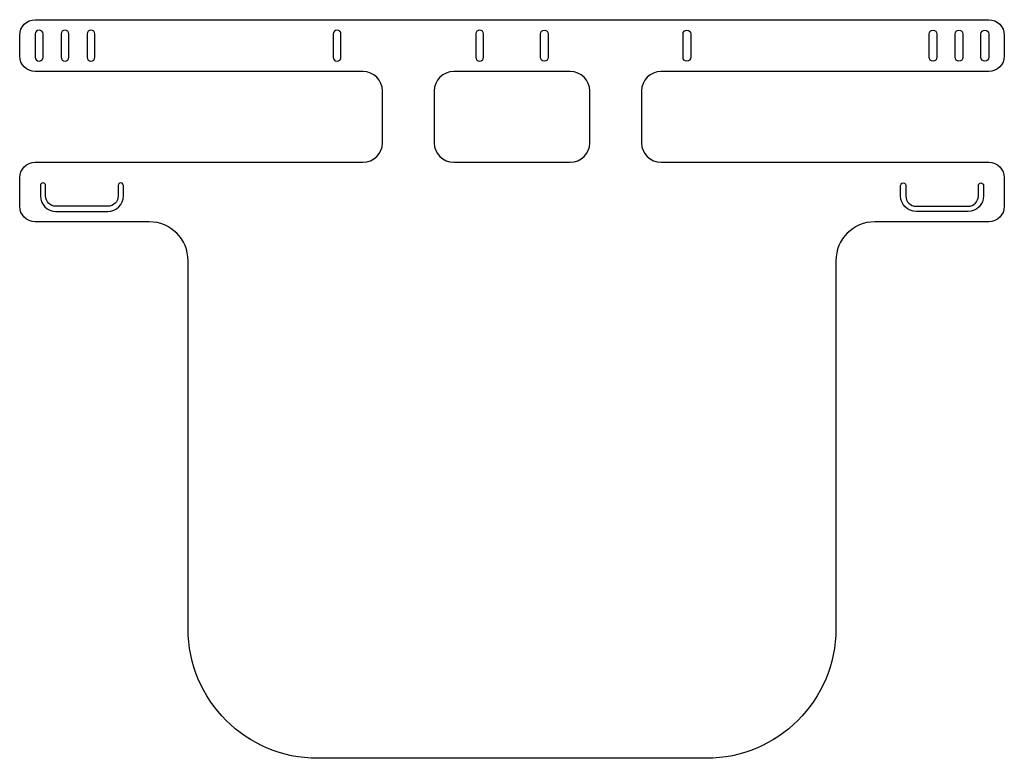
# Model space of a CAD drawing. Header units: millimetres. Extents: x -190 to 190, y -135 to 150.
import ezdxf

# ---------------------------------------------------------------- set-up
doc = ezdxf.new("R2010")
doc.units = ezdxf.units.MM
doc.layers.add('デフォルト', color=18, linetype='Continuous', true_color=0x000000)

msp = doc.modelspace()

# ---------------------------------------------------------------- linework, layer by layer
at = {"layer": 'デフォルト'}
for p, q in [((-184, 144.5), (-184, 135.5)), ((-181, 135.5), (-181, 144.5)), ((-174, 144.5), (-174, 135.5)), ((-171, 135.5), (-171, 144.5)), ((-164, 144.5), (-164, 135.5)), ((-161, 135.5), (-161, 144.5)), ((-69, 144.5), (-69, 135.5)), ((-66, 135.5), (-66, 144.5)), ((-14, 144.5), (-14, 135.5)), ((-11, 135.5), (-11, 144.5)), ((11, 135.5), (11, 144.5)), ((14, 144.5), (14, 135.5)), ((66, 135.5), (66, 144.5)), ((69, 144.5), (69, 135.5)), ((161, 135.5), (161, 144.5)), ((164, 144.5), (164, 135.5)), ((171, 135.5), (171, 144.5)), ((174, 144.5), (174, 135.5)), ((181, 135.5), (181, 144.5)), ((184, 144.5), (184, 135.5)), ((-190, 136), (-190, 144)), ((190, 144), (190, 136)), ((-57.5, 130), (-184, 130)), ((184, 130), (57.5, 130)), ((-50, 102.5), (-50, 122.5)), ((-30, 122.5), (-30, 102.5)), ((30, 102.5), (30, 122.5)), ((50, 122.5), (50, 102.5)), ((-184, 95), (-57.5, 95)), ((57.5, 95), (184, 95)), ((-190, 78), (-190, 89)), ((190, 89), (190, 78)), ((-182, 86), (-182, 82)), ((-180, 82), (-180, 86)), ((-152, 86), (-152, 82)), ((-150, 82), (-150, 86)), ((150, 82), (150, 86)), ((152, 86), (152, 82)), ((180, 82), (180, 86)), ((182, 86), (182, 82)), ((-156, 78), (-176, 78)), ((-176, 76), (-156, 76)), ((156, 78), (176, 78)), ((176, 76), (156, 76)), ((-140, 72), (-184, 72)), ((184, 72), (140, 72)), ((-125, -85), (-125, 57)), ((125, 57), (125, -85))]:
    msp.add_line(p, q, dxfattribs=at)
for points in [[(-184, 150), (0, 150), (184, 150)], [(22.5, 130), (0, 130), (-22.5, 130)], [(-22.5, 95), (0, 95), (22.5, 95)], [(75, -135), (0, -135), (-75, -135)]]:
    msp.add_lwpolyline(points, dxfattribs=at)
at = {"layer": 'デフォルト', "extrusion": (0, 0, -1)}
for centre, radius, start, end in [((184, 144), 6, 0, 90), ((-184, 144), 6, 90, 180), ((-12.5, 144.5), 1.5, 360, 180), ((-67.5, 144.5), 1.5, 360, 180), ((-162.5, 144.5), 1.5, 360, 180), ((-172.5, 144.5), 1.5, 360, 180), ((-182.5, 144.5), 1.5, 360, 180), ((184, 136), 6, 270, 0), ((-12.5, 135.5), 1.5, 180, 0), ((-67.5, 135.5), 1.5, 180, 0), ((-162.5, 135.5), 1.5, 180, 0), ((-172.5, 135.5), 1.5, 180, 0), ((-182.5, 135.5), 1.5, 180, 0), ((-184, 136), 6, 180, 270), ((184, 89), 6, 0, 90), ((-184, 89), 6, 90, 180), ((-151, 86), 1, 359.9998, 180.0002), ((-181, 86), 1, 360, 180), ((176, 82), 4, 270, 0), ((156, 82), 4, 180, 270), ((-156, 82), 6, 270, 0), ((-176, 82), 6, 180, 270), ((184, 78), 6, 270, 0), ((-184, 78), 6, 180, 270), ((75, -85), 50, 270, 360), ((-75, -85), 50, 180, 270)]:
    msp.add_arc(centre, radius, start, end, dxfattribs=at)
at = {"layer": 'デフォルト'}
for centre, radius, start, end in [((-182.5, 144.5), 1.5, 360, 180), ((-172.5, 144.5), 1.5, 360, 180), ((-162.5, 144.5), 1.5, 360, 180), ((-67.5, 144.5), 1.5, 360, 180), ((-12.5, 144.5), 1.5, 360, 180), ((-182.5, 135.5), 1.5, 180, 0), ((-172.5, 135.5), 1.5, 180, 0), ((-162.5, 135.5), 1.5, 180, 0), ((-67.5, 135.5), 1.5, 180, 0), ((-12.5, 135.5), 1.5, 180, 0), ((-57.5, 122.5), 7.5, 0, 90), ((-22.5, 122.5), 7.5, 90, 180), ((22.5, 122.5), 7.5, 0, 90), ((57.5, 122.5), 7.5, 90, 180), ((-57.5, 102.5), 7.5, 270, 0), ((-22.5, 102.5), 7.5, 180, 270), ((22.5, 102.5), 7.5, 270, 0), ((57.5, 102.5), 7.5, 180, 270), ((-181, 86), 1, 360, 180), ((-151, 86), 1, 359.9998, 180.0002), ((-176, 82), 6, 180, 270), ((-156, 82), 6, 270, 0), ((156, 82), 4, 180, 270), ((176, 82), 4, 270, 0), ((-140, 57), 15, 0, 90), ((140, 57), 15, 90, 180)]:
    msp.add_arc(centre, radius, start, end, dxfattribs=at)

doc.saveas('drawing.dxf')
